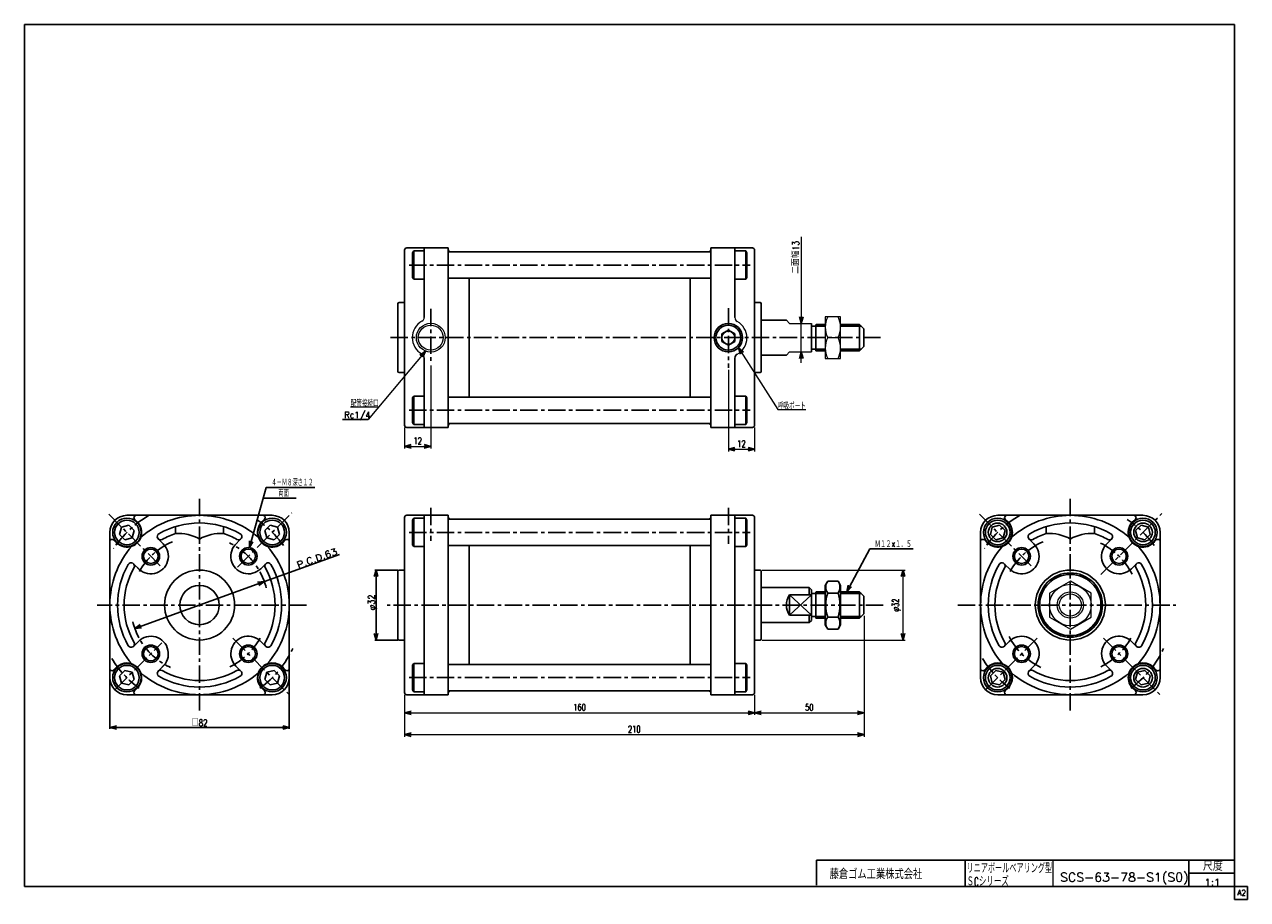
# Model space of a CAD drawing. Header units: millimetres. Extents: x -272 to 287, y -200 to 200.
import ezdxf
from ezdxf.enums import TextEntityAlignment as Align

# ---------------------------------------------------------------- set-up
doc = ezdxf.new("R2010")
doc.units = ezdxf.units.MM
doc.header["$LTSCALE"] = 0.25
doc.linetypes.add('CENTER', pattern=[50.8, 31.75, -6.35, 6.35, -6.35])
doc.layers.add('Layer0016', color=7, linetype='Continuous')
doc.layers.add('ZUWAKU', color=7, linetype='Continuous')
doc.styles.add('FdaStyle0', font='txt.shx', dxfattribs={"width": 0.75, "bigfont": 'bigfont'})
doc.dimstyles.new('DaDimRotatedStyle', dxfattribs={"dimtxt": 3, "dimasz": 3.000002, "dimexe": 1, "dimexo": 1, "dimgap": 1, "dimtad": 3, "dimdsep": 46, "dimtxsty": 'FdaStyle0', "dimblk1": 'OPEN30', "dimblk2": 'OPEN30', "dimsah": 1, "dimcen": 0.09, "dimclrd": 4, "dimclre": 4, "dimclrt": 4, "dimadec": 0, "dimazin": 2, "dimtfac": 1, "dimtdec": 4, "dimtmove": 0, "dimatfit": 0, "dimfxl": 1, "dimarcsym": 0})

# ---------------------------------------------------------------- blocks, each defined once
blk = doc.blocks.new('_OPEN30')
at = {"color": 0, "linetype": 'ByBlock', "lineweight": -2}
for p, q in [((-1, 0.267949), (0, 0)), ((0, 0), (-1, -0.267949)), ((0, 0), (-1, 0))]:
    blk.add_line(p, q, dxfattribs=at)
blk = doc.blocks.new('DC_GROUP_Φ63_1')
at = {"color": 4, "linetype": 'Continuous', "lineweight": 25}
for p, q in [((-159.66, -28.83), (-162.11, -31.28)), ((-162.11, -31.28), (-161.21, -34.63)), ((-156.32, -29.73), (-159.66, -28.83)), ((-157.87, -35.52), (-155.42, -33.07)), ((-155.42, -33.07), (-156.32, -29.73)), ((-161.21, -34.63), (-157.87, -35.52))]:
    blk.add_line(p, q, dxfattribs=at)
for radius in [6.5, 5.63]:
    blk.add_circle((-158.77, -32.18), radius, dxfattribs=at)
blk = doc.blocks.new('DC_GROUP_Φ63_2')
at = {"color": 4, "linetype": 'Continuous', "lineweight": 25}
for p, q in [((-227.61, -29.73), (-228.51, -33.07)), ((-228.51, -33.07), (-226.06, -35.52)), ((-224.27, -28.83), (-227.61, -29.73)), ((-221.82, -31.28), (-224.27, -28.83)), ((-222.72, -34.63), (-221.82, -31.28)), ((-226.06, -35.52), (-222.72, -34.63))]:
    blk.add_line(p, q, dxfattribs=at)
for radius in [6.5, 5.63]:
    blk.add_circle((-225.17, -32.18), radius, dxfattribs=at)
blk = doc.blocks.new('DC_GROUP_Φ63_3')
at = {"color": 4, "linetype": 'Continuous', "lineweight": 25}
for p, q in [((-226.06, -95.23), (-228.51, -97.68)), ((-228.51, -97.68), (-227.61, -101.03)), ((-222.72, -96.13), (-226.06, -95.23)), ((-224.27, -101.92), (-221.82, -99.47)), ((-221.82, -99.47), (-222.72, -96.13)), ((-227.61, -101.03), (-224.27, -101.92))]:
    blk.add_line(p, q, dxfattribs=at)
for radius in [6.5, 5.63]:
    blk.add_circle((-225.17, -98.58), radius, dxfattribs=at)
blk = doc.blocks.new('DC_GROUP_Φ63_4')
at = {"color": 4, "linetype": 'Continuous', "lineweight": 25}
for p, q in [((-161.21, -96.13), (-162.11, -99.47)), ((-162.11, -99.47), (-159.66, -101.92)), ((-157.87, -95.23), (-161.21, -96.13)), ((-155.42, -97.68), (-157.87, -95.23)), ((-156.32, -101.03), (-155.42, -97.68)), ((-159.66, -101.92), (-156.32, -101.03))]:
    blk.add_line(p, q, dxfattribs=at)
for radius in [6.5, 5.63]:
    blk.add_circle((-158.77, -98.58), radius, dxfattribs=at)
blk = doc.blocks.new('DC_GROUP_Φ63_5')
at = {"color": 4, "linetype": 'Continuous', "lineweight": 25}
for p, q in [((95.12, -54.41), (93.98, -56.38)), ((95.12, -54.41), (99.84, -54.41)), ((99.84, -54.41), (100.98, -56.38)), ((93.98, -74.38), (93.98, -56.38)), ((93.98, -74.38), (93.98, -56.38)), ((95.12, -59.89), (99.84, -59.89)), ((100.98, -74.38), (100.98, -56.38)), ((95.12, -70.86), (99.84, -70.86)), ((95.12, -76.35), (93.98, -74.38)), ((95.12, -76.35), (99.84, -76.35)), ((99.84, -76.35), (100.98, -74.38))]:
    blk.add_line(p, q, dxfattribs=at)
for centre, radius, start, end in [((99.12, -57.15), 4.86, 145.6111, 214.3889), ((95.84, -57.15), 4.86, 325.6111, 34.3889), ((112.42, -65.38), 18.15, 162.4111, 197.5889), ((82.54, -65.38), 18.15, 342.4111, 17.5889), ((99.12, -73.6), 4.86, 145.6111, 214.3889), ((95.84, -73.6), 4.86, 325.6111, 34.3889)]:
    blk.add_arc(centre, radius, start, end, dxfattribs=at)
blk = doc.blocks.new('DC_GROUP_Φ63_6')
at = {"color": 4, "linetype": 'Continuous', "lineweight": 25}
for p, q in [((171.91, -95.23), (169.46, -97.68)), ((169.46, -97.68), (170.36, -101.03)), ((175.26, -96.13), (171.91, -95.23)), ((173.71, -101.92), (176.15, -99.47)), ((176.15, -99.47), (175.26, -96.13)), ((170.36, -101.03), (173.71, -101.92))]:
    blk.add_line(p, q, dxfattribs=at)
for radius in [6.5, 5.63]:
    blk.add_circle((172.81, -98.58), radius, dxfattribs=at)
blk = doc.blocks.new('DC_GROUP_Φ63_7')
at = {"color": 4, "linetype": 'Continuous', "lineweight": 25}
for p, q in [((236.76, -96.13), (235.86, -99.47)), ((235.86, -99.47), (238.31, -101.92)), ((240.11, -95.23), (236.76, -96.13)), ((242.55, -97.68), (240.11, -95.23)), ((241.66, -101.03), (242.55, -97.68)), ((238.31, -101.92), (241.66, -101.03))]:
    blk.add_line(p, q, dxfattribs=at)
for radius in [6.5, 5.63]:
    blk.add_circle((239.21, -98.58), radius, dxfattribs=at)
blk = doc.blocks.new('DC_GROUP_Φ63_8')
at = {"color": 4, "linetype": 'Continuous', "lineweight": 25}
for p, q in [((238.31, -28.83), (235.86, -31.28)), ((235.86, -31.28), (236.76, -34.63)), ((241.66, -29.73), (238.31, -28.83)), ((240.11, -35.52), (242.55, -33.07)), ((242.55, -33.07), (241.66, -29.73)), ((236.76, -34.63), (240.11, -35.52))]:
    blk.add_line(p, q, dxfattribs=at)
for radius in [6.5, 5.63]:
    blk.add_circle((239.21, -32.18), radius, dxfattribs=at)
blk = doc.blocks.new('DC_GROUP_Φ63_9')
at = {"color": 4, "linetype": 'Continuous', "lineweight": 25}
for p, q in [((170.36, -29.73), (169.46, -33.07)), ((169.46, -33.07), (171.91, -35.52)), ((173.71, -28.83), (170.36, -29.73)), ((176.15, -31.28), (173.71, -28.83)), ((175.26, -34.63), (176.15, -31.28)), ((171.91, -35.52), (175.26, -34.63))]:
    blk.add_line(p, q, dxfattribs=at)
for radius in [6.5, 5.63]:
    blk.add_circle((172.81, -32.18), radius, dxfattribs=at)
blk = doc.blocks.new('*D10')
at = {"color": 4, "linetype": 'Continuous', "lineweight": 13}
for p, q in [((65.21, -49.38), (130.56, -49.38)), ((129.56, -81.38), (129.56, -49.38)), ((65.21, -81.38), (130.56, -81.38))]:
    blk.add_line(p, q, dxfattribs=at)
at = {"color": 4, "xscale": 3.000002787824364, "yscale": 2.999989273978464}
for p, rotation in [((129.56, -49.38), 90), ((129.56, -81.38), 270)]:
    blk.add_blockref('_OPEN30', p, dxfattribs=dict(at, rotation=rotation))
at = {"color": 4, "insert": (128.56, -65.38), "char_height": 3, "width": 12.75, "attachment_point": 8, "rotation": 90, "style": 'FdaStyle0'}
blk.add_mtext('\\T1.00;φ32', dxfattribs=at)
blk = doc.blocks.new('DC_GROUP_Φ63_10')
at = {"color": 4, "linetype": 'Continuous', "lineweight": 13}
for p, q in [((100.98, 66.34), (93.98, 66.34)), ((93.98, 66.34), (93.98, 47.34)), ((100.98, 47.34), (100.98, 66.34)), ((95.11, 56.84), (99.85, 56.84)), ((93.98, 47.34), (100.98, 47.34))]:
    blk.add_line(p, q, dxfattribs=at)
for centre, start, end in [((104.46, 61.59), 153.0711, 206.9289), ((90.5, 61.59), 333.0711, 26.9289), ((104.46, 52.09), 153.0711, 206.9289), ((90.5, 52.09), 333.0711, 26.9289)]:
    blk.add_arc(centre, 10.49, start, end, dxfattribs=at)
blk = doc.blocks.new('DC_GROUP_Φ63_11')
at = {"color": 4, "linetype": 'Continuous', "lineweight": 13}
for p, q in [((206.01, -54.41), (196.51, -59.89)), ((215.51, -59.89), (206.01, -54.41)), ((196.51, -59.89), (196.51, -70.86)), ((215.51, -70.86), (215.51, -59.89)), ((196.51, -70.86), (206.01, -76.35)), ((206.01, -76.35), (215.51, -70.86))]:
    blk.add_line(p, q, dxfattribs=at)
for radius in [9.5, 6, 5.05]:
    blk.add_circle((206.01, -65.38), radius, dxfattribs=at)
blk = doc.blocks.new('*D13')
at = {"color": 4, "linetype": 'Continuous', "lineweight": 13}
for p, q in [((-98.29, -106.38), (-98.29, -115.63)), ((61.71, -106.38), (61.71, -115.63)), ((-98.29, -114.63), (61.71, -114.63))]:
    blk.add_line(p, q, dxfattribs=at)
at = {"color": 4, "xscale": 3.000002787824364, "yscale": 2.999989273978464}
for p, rotation in [((-98.29, -114.63), 180), ((61.71, -114.63), 360)]:
    blk.add_blockref('_OPEN30', p, dxfattribs=dict(at, rotation=rotation))
at = {"color": 4, "insert": (-18.29, -113.63), "char_height": 3, "width": 12.75, "attachment_point": 8, "style": 'FdaStyle0'}
blk.add_mtext('\\T1.00;160', dxfattribs=at)
blk = doc.blocks.new('*D14')
at = {"color": 4, "linetype": 'Continuous', "lineweight": 13}
for p, q in [((111.71, -70.38), (111.71, -115.63)), ((61.71, -106.38), (61.71, -115.63)), ((61.71, -114.63), (111.71, -114.63))]:
    blk.add_line(p, q, dxfattribs=at)
at = {"color": 4, "xscale": 3.000002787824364, "yscale": 2.999989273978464}
for p, rotation in [((61.71, -114.63), 180), ((111.71, -114.63), 360)]:
    blk.add_blockref('_OPEN30', p, dxfattribs=dict(at, rotation=rotation))
at = {"color": 4, "insert": (86.71, -113.63), "char_height": 3, "width": 9.75, "attachment_point": 8, "style": 'FdaStyle0'}
blk.add_mtext('\\T1.00;50', dxfattribs=at)
blk = doc.blocks.new('*D15')
at = {"color": 4, "linetype": 'Continuous', "lineweight": 13}
for p, q in [((111.71, -70.38), (111.71, -125.63)), ((-98.29, -106.38), (-98.29, -125.63)), ((-98.29, -124.63), (111.71, -124.63))]:
    blk.add_line(p, q, dxfattribs=at)
at = {"color": 4, "xscale": 3.000002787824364, "yscale": 2.999989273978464}
for p, rotation in [((-98.29, -124.63), 180), ((111.71, -124.63), 360)]:
    blk.add_blockref('_OPEN30', p, dxfattribs=dict(at, rotation=rotation))
at = {"color": 4, "insert": (6.71, -123.63), "char_height": 3, "width": 12.75, "attachment_point": 8, "style": 'FdaStyle0'}
blk.add_mtext('\\T1.00;210', dxfattribs=at)
blk = doc.blocks.new('*D16')
at = {"color": 4, "linetype": 'Continuous', "lineweight": 13}
for p, q in [((-86.29, 44.13), (-86.29, 6.14)), ((-98.29, 15.84), (-98.29, 6.14)), ((-98.29, 7.14), (-86.29, 7.14))]:
    blk.add_line(p, q, dxfattribs=at)
at = {"color": 4, "xscale": 3.000002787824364, "yscale": 2.999989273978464}
for p, rotation in [((-98.29, 7.14), 180), ((-86.29, 7.14), 360)]:
    blk.add_blockref('_OPEN30', p, dxfattribs=dict(at, rotation=rotation))
at = {"color": 4, "insert": (-92.29, 8.14), "char_height": 3, "width": 9.75, "attachment_point": 8, "style": 'FdaStyle0'}
blk.add_mtext('\\T1.00;12', dxfattribs=at)
blk = doc.blocks.new('*D17')
at = {"color": 4, "linetype": 'Continuous', "lineweight": 13}
for p, q in [((49.71, 42.1), (49.71, 4.84)), ((61.71, 15.84), (61.71, 4.84)), ((49.71, 5.84), (61.71, 5.84))]:
    blk.add_line(p, q, dxfattribs=at)
at = {"color": 4, "xscale": 3.000002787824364, "yscale": 2.999989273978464}
for p, rotation in [((49.71, 5.84), 180), ((61.71, 5.84), 360)]:
    blk.add_blockref('_OPEN30', p, dxfattribs=dict(at, rotation=rotation))
at = {"color": 4, "insert": (55.71, 6.84), "char_height": 3, "width": 9.75, "attachment_point": 8, "style": 'FdaStyle0'}
blk.add_mtext('\\T1.00;12', dxfattribs=at)
blk = doc.blocks.new('DC_GROUP_Φ63_12')
at = {"color": 4, "linetype": 'Continuous', "lineweight": 13}
for p, q in [((54.31, 52.25), (72.31, 23.97)), ((72.31, 23.97), (85.11, 23.97))]:
    blk.add_line(p, q, dxfattribs=at)
at = {"color": 4, "xscale": 3.000002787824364, "yscale": 2.999989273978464, "rotation": 122.4803498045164}
blk.add_blockref('_OPEN30', (54.31, 52.25), dxfattribs=at)
at = {"color": 4, "style": 'FdaStyle0', "width": 0.680851}
blk.add_text('呼吸ポート', height=3, dxfattribs=at).set_placement((72.31, 23.97), (85.11, 23.97), align=Align.FIT)
blk = doc.blocks.new('DC_GROUP_Φ63_13')
at = {"color": 4, "linetype": 'Continuous', "lineweight": 13}
for p, q in [((-88.69, 50.69), (-114.9, 19.4)), ((-110.12, 25.11), (-122.92, 25.11))]:
    blk.add_line(p, q, dxfattribs=at)
at = {"color": 4, "xscale": 3.000002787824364, "yscale": 2.999989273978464, "rotation": 50.0463632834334}
blk.add_blockref('_OPEN30', (-88.69, 50.69), dxfattribs=at)
at = {"color": 4, "style": 'FdaStyle0', "width": 0.680851}
blk.add_text('配管接続口', height=3, dxfattribs=at).set_placement((-122.92, 25.11), (-110.12, 25.11), align=Align.FIT)

msp = doc.modelspace()

# ---------------------------------------------------------------- linework, layer by layer
at = {"color": 4, "linetype": 'Continuous', "lineweight": 13}
for p, q in [((83.025, 102.896), (83.025, 63.341)), ((77.706, 63.341), (76.209, 64.841)), ((77.706, 63.341), (87.706, 63.341)), ((83.025, 50.341), (83.025, 63.341)), ((93.98, 62.841), (93.98, 50.841)), ((76.209, 48.841), (77.706, 50.341)), ((77.706, 50.341), (87.706, 50.341)), ((83.025, 45.341), (83.025, 50.341))]:
    msp.add_line(p, q, dxfattribs=at)
at = {"color": 4, "linetype": 'Continuous', "lineweight": 25}
for p, q in [((-98.294, 96.841), (-98.294, 72.841)), ((-98.294, 96.841), (-98.294, 56.841)), ((-97.294, 97.841), (-78.294, 97.841)), ((-97.294, 97.841), (-78.294, 97.841)), ((-94.604, 95.675), (-94.104, 96.541)), ((-94.604, 84.407), (-94.604, 95.675)), ((-89.454, 96.541), (-94.104, 96.541)), ((-94.104, 83.541), (-94.104, 96.541)), ((-89.294, 66.074), (-89.294, 97.841)), ((-78.294, 97.841), (-78.294, 56.841)), ((-78.294, 96.091), (40.706, 96.091)), ((-77.294, 96.091), (-68.794, 96.091)), ((40.706, 96.091), (41.706, 96.091)), ((60.706, 97.841), (41.706, 97.841)), ((41.706, 97.841), (41.706, 56.841)), ((60.706, 97.841), (41.706, 97.841)), ((52.706, 65.98), (52.706, 97.841)), ((53.057, 96.541), (57.706, 96.541)), ((57.706, 83.541), (57.706, 96.541)), ((58.206, 95.675), (57.706, 96.541)), ((58.206, 84.407), (58.206, 95.675)), ((61.706, 96.841), (61.706, 56.841)), ((-94.104, 83.541), (-94.604, 84.407)), ((-78.294, 84.041), (41.706, 84.041)), ((-68.794, 84.041), (-68.794, 74.839)), ((32.206, 84.041), (32.206, 56.841)), ((57.706, 83.541), (58.206, 84.407)), ((-89.454, 83.541), (-94.104, 83.541)), ((-68.794, 56.841), (-68.794, 78.908)), ((53.057, 83.541), (57.706, 83.541)), ((-100.794, 72.841), (-98.294, 72.841)), ((-100.794, 72.841), (-98.294, 72.841)), ((64.206, 72.841), (61.706, 72.841)), ((-101.294, 72.341), (-101.294, 56.841)), ((-101.294, 72.341), (-101.294, 56.841)), ((64.706, 72.341), (64.706, 56.841)), ((64.706, 64.841), (76.209, 64.841)), ((87.706, 63.341), (87.706, 50.341)), ((87.706, 62.041), (89.706, 62.041)), ((89.706, 62.841), (89.706, 50.841)), ((89.706, 62.041), (93.98, 62.041)), ((89.793, 62.841), (93.98, 62.841)), ((100.98, 62.841), (109.706, 62.841)), ((100.98, 62.041), (110.506, 62.041)), ((111.706, 60.841), (109.706, 62.841)), ((109.706, 62.841), (109.706, 50.841)), ((-101.294, 41.341), (-101.294, 56.841)), ((-98.294, 16.841), (-98.294, 56.841)), ((-78.294, 15.841), (-78.294, 56.841)), ((-68.794, 56.841), (-68.794, 34.775)), ((32.206, 29.641), (32.206, 56.841)), ((41.706, 15.841), (41.706, 56.841)), ((61.706, 16.841), (61.706, 56.841)), ((64.706, 41.341), (64.706, 56.841)), ((111.706, 60.841), (111.706, 52.841)), ((87.706, 51.641), (89.706, 51.641)), ((89.635, 50.841), (93.98, 50.841)), ((89.706, 51.641), (93.98, 51.641)), ((100.98, 51.641), (110.506, 51.641)), ((100.98, 50.841), (109.706, 50.841)), ((111.706, 52.841), (109.706, 50.841)), ((-89.294, 47.608), (-89.294, 15.841)), ((52.706, 47.513), (52.706, 15.841)), ((64.706, 48.841), (76.209, 48.841)), ((-100.794, 40.841), (-98.294, 40.841)), ((64.206, 40.841), (61.706, 40.841)), ((-68.794, 29.641), (-68.794, 38.844)), ((-94.104, 30.141), (-94.604, 29.275)), ((-94.604, 29.275), (-94.604, 18.007)), ((-89.454, 30.141), (-94.104, 30.141)), ((-94.104, 30.141), (-94.104, 17.141)), ((-78.294, 29.641), (41.706, 29.641)), ((53.057, 30.141), (57.706, 30.141)), ((57.706, 30.141), (57.706, 17.141)), ((57.706, 30.141), (58.206, 29.275)), ((58.206, 29.275), (58.206, 18.007)), ((-126.592, 19.401), (-114.905, 19.401)), ((-94.604, 18.007), (-94.104, 17.141)), ((-89.454, 17.141), (-94.104, 17.141)), ((-78.294, 17.591), (40.706, 17.591)), ((-77.294, 17.591), (-68.794, 17.591)), ((40.706, 17.591), (41.706, 17.591)), ((53.057, 17.141), (57.706, 17.141)), ((58.206, 18.007), (57.706, 17.141)), ((-97.294, 15.841), (-78.294, 15.841)), ((60.706, 15.841), (41.706, 15.841)), ((-169.187, -39.134), (-161.558, -11.61)), ((-162.903, -16.461), (-147.854, -16.461)), ((-161.558, -11.61), (-139.358, -11.61)), ((-225.165, -24.376), (-191.965, -24.376)), ((-220.426, -27.369), (-221.712, -26.083)), ((-191.965, -24.376), (-158.765, -24.376)), ((-163.504, -27.369), (-162.218, -26.083)), ((-98.294, -25.376), (-98.294, -49.376)), ((-98.294, -25.376), (-98.294, -65.376)), ((-97.294, -24.376), (-78.294, -24.376)), ((-97.294, -24.376), (-78.294, -24.376)), ((-94.604, -26.542), (-94.104, -25.676)), ((-94.604, -37.81), (-94.604, -26.542)), ((-89.454, -25.676), (-94.104, -25.676)), ((-94.104, -38.676), (-94.104, -25.676)), ((-89.294, -65.376), (-89.294, -24.376)), ((-78.294, -24.376), (-78.294, -65.376)), ((-78.294, -26.126), (40.706, -26.126)), ((-77.294, -26.126), (-68.794, -26.126)), ((40.706, -26.126), (41.706, -26.126)), ((60.706, -24.376), (41.706, -24.376)), ((41.706, -24.376), (41.706, -65.376)), ((60.706, -24.376), (41.706, -24.376)), ((52.706, -65.376), (52.706, -24.376)), ((53.057, -25.676), (57.706, -25.676)), ((57.706, -38.676), (57.706, -25.676)), ((58.206, -26.542), (57.706, -25.676)), ((58.206, -37.81), (58.206, -26.542)), ((61.706, -25.376), (61.706, -65.376)), ((172.808, -24.376), (206.008, -24.376)), ((177.547, -27.369), (176.261, -26.083)), ((206.008, -24.376), (239.208, -24.376)), ((234.469, -27.369), (235.755, -26.083)), ((-232.965, -65.376), (-232.965, -32.176)), ((-202.965, -29.526), (-202.965, -32.677)), ((-180.965, -29.526), (-180.965, -32.677)), ((-150.965, -32.176), (-150.965, -65.376)), ((165.008, -65.376), (165.008, -32.176)), ((195.008, -29.526), (195.008, -32.677)), ((217.008, -29.526), (217.008, -32.677)), ((247.008, -32.176), (247.008, -65.376)), ((-229.972, -36.915), (-231.258, -35.629)), ((-208.582, -37.445), (-210.862, -35.166)), ((-176.079, -38.176), (-173.069, -35.166)), ((-153.958, -36.915), (-152.672, -35.629)), ((-94.104, -38.676), (-94.604, -37.81)), ((-89.454, -38.676), (-94.104, -38.676)), ((-78.294, -38.176), (41.706, -38.176)), ((-68.794, -38.176), (-68.794, -47.378)), ((32.206, -38.176), (32.206, -65.376)), ((53.057, -38.676), (57.706, -38.676)), ((57.706, -38.676), (58.206, -37.81)), ((168.001, -36.915), (166.716, -35.629)), ((189.391, -37.445), (187.112, -35.166)), ((221.895, -38.176), (224.905, -35.166)), ((244.015, -36.915), (245.301, -35.629)), ((-162.34, -54.673), (-127.967, -42.254)), ((-68.794, -65.376), (-68.794, -43.309)), ((103.812, -59.376), (114.304, -39.707)), ((114.304, -39.707), (134.104, -39.707)), ((-219.166, -49.489), (-222.176, -46.479)), ((-164.035, -48.759), (-161.755, -46.479)), ((-101.394, -49.376), (-111.894, -49.376)), ((-111.294, -49.376), (-111.294, -81.376)), ((-101.294, -49.876), (-101.294, -65.376)), ((-101.294, -49.876), (-101.294, -65.376)), ((-100.794, -49.376), (-98.294, -49.376)), ((-100.794, -49.376), (-98.294, -49.376)), ((64.206, -49.376), (61.706, -49.376)), ((64.706, -49.876), (64.706, -65.376)), ((178.808, -49.489), (175.798, -46.479)), ((233.939, -48.759), (236.219, -46.479)), ((-221.591, -76.079), (-162.34, -54.673)), ((64.706, -57.376), (86.706, -57.376)), ((77.706, -60.716), (77.706, -70.036)), ((77.706, -60.716), (87.706, -60.716)), ((77.706, -60.716), (87.706, -70.036)), ((87.706, -60.716), (77.706, -70.036)), ((86.706, -57.376), (87.706, -58.376)), ((86.706, -57.376), (86.706, -60.716)), ((87.706, -58.376), (87.706, -72.376)), ((87.706, -60.176), (89.706, -60.176)), ((89.706, -59.376), (89.706, -71.376)), ((89.706, -60.176), (93.98, -60.176)), ((89.793, -59.376), (93.98, -59.376)), ((100.98, -59.376), (109.706, -59.376)), ((100.98, -60.176), (110.506, -60.176)), ((111.706, -61.376), (109.706, -59.376)), ((109.706, -59.376), (109.706, -71.376)), ((111.706, -61.376), (111.706, -69.376)), ((-232.965, -98.576), (-232.965, -65.376)), ((-150.965, -65.376), (-150.965, -98.576)), ((-101.294, -80.876), (-101.294, -65.376)), ((-98.294, -105.376), (-98.294, -65.376)), ((-89.294, -65.376), (-89.294, -106.376)), ((-78.294, -106.376), (-78.294, -65.376)), ((-68.794, -65.376), (-68.794, -87.443)), ((32.206, -92.576), (32.206, -65.376)), ((41.706, -106.376), (41.706, -65.376)), ((52.706, -65.376), (52.706, -106.376)), ((61.706, -105.376), (61.706, -65.376)), ((64.706, -80.876), (64.706, -65.376)), ((165.008, -98.576), (165.008, -65.376)), ((247.008, -65.376), (247.008, -98.576)), ((77.706, -70.036), (87.706, -70.036)), ((86.706, -70.036), (86.706, -73.376)), ((86.706, -73.376), (87.706, -72.376)), ((87.706, -70.576), (89.706, -70.576)), ((89.635, -71.376), (93.98, -71.376)), ((89.706, -70.576), (93.98, -70.576)), ((100.98, -70.576), (110.506, -70.576)), ((100.98, -71.376), (109.706, -71.376)), ((111.706, -69.376), (109.706, -71.376)), ((64.706, -73.376), (86.706, -73.376)), ((-219.896, -81.993), (-222.176, -84.273)), ((-164.765, -81.263), (-161.755, -84.273)), ((-101.394, -81.376), (-111.894, -81.376)), ((-100.794, -81.376), (-98.294, -81.376)), ((-68.794, -92.576), (-68.794, -83.373)), ((64.206, -81.376), (61.706, -81.376)), ((178.078, -81.993), (175.798, -84.273)), ((233.209, -81.263), (236.219, -84.273)), ((-229.972, -93.837), (-231.258, -95.123)), ((-207.852, -92.576), (-210.862, -95.586)), ((-175.348, -93.307), (-173.069, -95.586)), ((-153.958, -93.837), (-152.672, -95.123)), ((-94.104, -92.076), (-94.604, -92.942)), ((-94.604, -92.942), (-94.604, -104.21)), ((-89.454, -92.076), (-94.104, -92.076)), ((-94.104, -92.076), (-94.104, -105.076)), ((-78.294, -92.576), (41.706, -92.576)), ((53.057, -92.076), (57.706, -92.076)), ((57.706, -92.076), (57.706, -105.076)), ((57.706, -92.076), (58.206, -92.942)), ((58.206, -92.942), (58.206, -104.21)), ((168.001, -93.837), (166.716, -95.123)), ((190.122, -92.576), (187.112, -95.586)), ((222.625, -93.307), (224.905, -95.586)), ((244.015, -93.837), (245.301, -95.123)), ((-232.965, -99.176), (-232.965, -121.955)), ((-150.965, -99.176), (-150.965, -121.955)), ((-220.426, -103.383), (-221.712, -104.669)), ((-163.504, -103.383), (-162.218, -104.669)), ((-94.604, -104.21), (-94.104, -105.076)), ((-89.454, -105.076), (-94.104, -105.076)), ((-78.294, -104.626), (40.706, -104.626)), ((-77.294, -104.626), (-68.794, -104.626)), ((40.706, -104.626), (41.706, -104.626)), ((53.057, -105.076), (57.706, -105.076)), ((58.206, -104.21), (57.706, -105.076)), ((177.547, -103.383), (176.261, -104.669)), ((234.469, -103.383), (235.755, -104.669)), ((-191.965, -106.376), (-225.165, -106.376)), ((-158.765, -106.376), (-191.965, -106.376)), ((-97.294, -106.376), (-78.294, -106.376)), ((60.706, -106.376), (41.706, -106.376)), ((206.008, -106.376), (172.808, -106.376)), ((239.208, -106.376), (206.008, -106.376)), ((-232.965, -121.355), (-150.965, -121.355))]:
    msp.add_line(p, q, dxfattribs=at)
at = {"color": 4, "linetype": 'CENTER', "lineweight": 25}
for p, q in [((-96.193, 90.041), (59.704, 90.041)), ((-86.294, 70.078), (-86.294, 45.13)), ((49.706, 70.39), (49.706, 43.103)), ((119.19, 56.841), (-106.225, 56.841)), ((-96.193, 23.641), (59.704, 23.641)), ((-191.965, -16.764), (-191.965, -113.585)), ((206.008, -16.764), (206.008, -113.585)), ((-86.294, -20.989), (-86.294, -36.069)), ((49.706, -20.989), (49.706, -37.449)), ((-233.496, -23.845), (-208.582, -48.759)), ((-174.606, -48.017), (-149.812, -23.222)), ((164.478, -23.845), (189.391, -48.759)), ((219.963, -51.421), (247.819, -23.565)), ((-96.193, -32.176), (59.704, -32.176)), ((-143.04, -65.376), (-238.803, -65.376)), ((120.538, -65.376), (-106.225, -65.376)), ((154.623, -65.376), (254.272, -65.376)), ((-230.681, -104.091), (-209.196, -82.606)), ((-176.809, -80.533), (-150.965, -106.376)), ((167.293, -104.091), (191.978, -79.406)), ((221.165, -80.533), (247.008, -106.376)), ((-96.193, -98.576), (59.704, -98.576))]:
    msp.add_line(p, q, dxfattribs=at)
at = {"color": 4, "linetype": 'Continuous', "lineweight": 13}
for radius in [6.597, 5.697]:
    msp.add_circle((-86.294, 56.841), radius, dxfattribs=at)
at = {"color": 4, "linetype": 'Continuous', "lineweight": 25}
for centre, radius in [((172.774, -32.142), 4.25), ((239.242, -32.142), 4.25), ((-214.239, -43.102), 4), ((-169.691, -43.102), 4), ((183.735, -43.102), 4), ((228.282, -43.102), 4), ((-214.239, -43.102), 3.3), ((-169.691, -43.102), 3.3), ((183.735, -43.102), 3.3), ((228.282, -43.102), 3.3), ((-191.965, -65.376), 16), ((206.008, -65.376), 16), ((206.008, -65.376), 14.7), ((206.008, -65.376), 14), ((-191.965, -65.376), 9), ((-214.239, -87.65), 4), ((-169.691, -87.65), 4), ((183.735, -87.65), 4), ((228.282, -87.65), 4), ((-214.239, -87.65), 3.3), ((-169.691, -87.65), 3.3), ((183.735, -87.65), 3.3), ((228.282, -87.65), 3.3), ((172.774, -98.61), 4.25), ((239.242, -98.61), 4.25)]:
    msp.add_circle(centre, radius, dxfattribs=at)
for centre, radius, start, end in [((-97.294, 96.841), 1, 90, 180), ((-97.294, 96.841), 1, 90, 180), ((-77.294, 97.091), 1, 180, 270), ((40.706, 97.091), 1, 270, 0), ((60.706, 96.841), 1, 0, 90), ((60.706, 96.841), 1, 0, 90), ((-100.794, 72.341), 0.5, 90, 180), ((-100.794, 72.341), 0.5, 90, 180), ((64.206, 72.341), 0.5, 0, 90), ((54.706, 47.513), 2, 118.43689, 180), ((-100.794, 41.341), 0.5, 180, 270), ((64.206, 41.341), 0.5, 270, 360), ((-97.294, 16.841), 1, 180, 270), ((-77.294, 16.591), 1, 90, 180), ((40.706, 16.591), 1, 0, 90), ((60.706, 16.841), 1, 270, 360), ((-225.165, -32.176), 7.8, 90, 180), ((-225.199, -32.142), 6.75, 220.87302, 45), ((-221.005, -25.376), 1, 90, 225), ((-191.965, -65.376), 41, 90, 130.96301), ((-191.965, -65.376), 37.5, 90, 119.69906), ((-191.965, -65.376), 41, 49.03699, 90), ((-191.965, -65.376), 37.5, 60.30094, 90), ((-158.731, -32.142), 6.75, 128.87884, 320.12946), ((-162.925, -25.376), 1, 315, 90), ((-158.765, -32.176), 7.8, 0, 90), ((-97.294, -25.376), 1, 90, 180), ((-97.294, -25.376), 1, 90, 180), ((-77.294, -25.126), 1, 180, 270), ((40.706, -25.126), 1, 270, 0), ((60.706, -25.376), 1, 0, 90), ((60.706, -25.376), 1, 0, 90), ((172.808, -32.176), 7.8, 90, 180), ((172.774, -32.142), 6.75, 220.87302, 45), ((176.969, -25.376), 1, 90, 225), ((206.008, -65.376), 41, 90, 130.96301), ((206.008, -65.376), 37.5, 90, 119.69906), ((206.008, -65.376), 41, 49.03699, 90), ((206.008, -65.376), 37.5, 60.30094, 90), ((239.242, -32.142), 6.75, 128.87884, 320.12946), ((235.048, -25.376), 1, 315, 90), ((239.208, -32.176), 7.8, 0, 90), ((-209.801, -34.105), 1.5, 119.69906, 299.69906), ((-191.965, -65.376), 34.5, 108.59282, 119.69906), ((-201.761, -52.64), 20, 60.42145, 93.45102), ((-182.169, -52.64), 20, 86.54898, 119.57855), ((-191.965, -65.376), 34.5, 60.30094, 71.40718), ((-174.129, -34.105), 1.5, 240.30094, 60.30094), ((188.172, -34.105), 1.5, 119.69906, 299.69906), ((206.008, -65.376), 34.5, 108.59282, 119.69906), ((196.212, -52.64), 20, 60.42145, 93.45102), ((215.805, -52.64), 20, 86.54898, 119.57855), ((206.008, -65.376), 34.5, 60.30094, 71.40718), ((223.844, -34.105), 1.5, 240.30094, 60.30094), ((-231.965, -36.336), 1, 45, 180), ((-191.965, -65.376), 41, 139.03699, 180), ((-214.239, -43.102), 8, 220.83676, 45), ((-169.691, -43.102), 8, 130.83676, 315), ((-191.965, -65.376), 41, 0, 40.96301), ((-151.965, -36.336), 1, 0, 135), ((166.008, -36.336), 1, 45, 180), ((206.008, -65.376), 41, 139.03699, 180), ((183.735, -43.102), 8, 220.83676, 45), ((228.282, -43.102), 8, 130.83676, 315), ((206.008, -65.376), 41, 0, 40.96301), ((246.008, -36.336), 1, 0, 135), ((-191.965, -65.376), 37.5, 150.30094, 180), ((-191.965, -65.376), 34.5, 150.30094, 180), ((-223.236, -47.54), 1.5, 330.30094, 150.30094), ((-160.694, -47.54), 1.5, 29.69906, 209.69906), ((-191.965, -65.376), 34.5, 0, 29.69906), ((-191.965, -65.376), 37.5, 0, 29.69906), ((-100.794, -49.876), 0.5, 90, 180), ((-100.794, -49.876), 0.5, 90, 180), ((64.206, -49.876), 0.5, 0, 90), ((206.008, -65.376), 37.5, 150.30094, 180), ((206.008, -65.376), 34.5, 150.30094, 180), ((174.737, -47.54), 1.5, 330.30094, 150.30094), ((237.279, -47.54), 1.5, 29.69906, 209.69906), ((206.008, -65.376), 34.5, 0, 29.69906), ((206.008, -65.376), 37.5, 0, 29.69906), ((84.209, -65.376), 8, 144.37343, 215.62657), ((-191.965, -65.376), 41, 180, 220.96301), ((-191.965, -65.376), 37.5, 180, 209.69906), ((-191.965, -65.376), 34.5, 180, 209.69906), ((-191.965, -65.376), 34.5, 330.30094, 360), ((-191.965, -65.376), 41, 319.03699, 360), ((-191.965, -65.376), 37.5, 330.30094, 360), ((206.008, -65.376), 41, 180, 220.96301), ((206.008, -65.376), 37.5, 180, 209.69906), ((206.008, -65.376), 34.5, 180, 209.69906), ((206.008, -65.376), 34.5, 330.30094, 360), ((206.008, -65.376), 41, 319.03699, 360), ((206.008, -65.376), 37.5, 330.30094, 360), ((-223.236, -83.212), 1.5, 209.69906, 29.69906), ((-214.239, -87.65), 8, 310.83676, 135), ((-169.691, -87.65), 8, 40.83676, 225), ((-160.694, -83.212), 1.5, 150.30094, 330.30094), ((-100.794, -80.876), 0.5, 180, 270), ((64.206, -80.876), 0.5, 270, 360), ((174.737, -83.212), 1.5, 209.69906, 29.69906), ((183.735, -87.65), 8, 310.83676, 135), ((228.282, -87.65), 8, 40.83676, 225), ((237.279, -83.212), 1.5, 150.30094, 330.30094), ((-231.965, -94.416), 1, 180, 315), ((-225.199, -98.61), 6.75, 315, 135), ((-158.731, -98.61), 6.75, 39.17733, 225), ((-151.965, -94.416), 1, 225, 360), ((166.008, -94.416), 1, 180, 315), ((172.774, -98.61), 6.75, 315, 135), ((239.242, -98.61), 6.75, 39.17733, 225), ((246.008, -94.416), 1, 225, 360), ((-225.165, -98.576), 7.8, 180, 270), ((-191.965, -65.376), 41, 229.03699, 270), ((-209.801, -96.647), 1.5, 60.30094, 240.30094), ((-191.965, -65.376), 37.5, 240.30094, 270), ((-191.965, -65.376), 34.5, 240.30094, 270), ((-191.965, -65.376), 34.5, 270, 299.69906), ((-191.965, -65.376), 41, 270, 310.96301), ((-191.965, -65.376), 37.5, 270, 299.69906), ((-174.129, -96.647), 1.5, 299.69906, 119.69906), ((-158.765, -98.576), 7.8, 270, 0), ((172.808, -98.576), 7.8, 180, 270), ((206.008, -65.376), 41, 229.03699, 270), ((188.172, -96.647), 1.5, 60.30094, 240.30094), ((206.008, -65.376), 37.5, 240.30094, 270), ((206.008, -65.376), 34.5, 240.30094, 270), ((206.008, -65.376), 34.5, 270, 299.69906), ((206.008, -65.376), 41, 270, 310.96301), ((206.008, -65.376), 37.5, 270, 299.69906), ((223.844, -96.647), 1.5, 299.69906, 119.69906), ((239.208, -98.576), 7.8, 270, 0), ((-221.005, -105.376), 1, 135, 270), ((-162.925, -105.376), 1, 270, 45), ((-97.294, -105.376), 1, 180, 270), ((-77.294, -105.626), 1, 90, 180), ((40.706, -105.626), 1, 0, 90), ((60.706, -105.376), 1, 270, 360), ((176.969, -105.376), 1, 135, 270), ((235.048, -105.376), 1, 270, 45)]:
    msp.add_arc(centre, radius, start, end, dxfattribs=at)
at = {"color": 4, "linetype": 'Continuous', "lineweight": 13}
for centre, radius, start, end in [((-86.294, 56.841), 8.5, 118.43689, 241.56311), ((-91.294, 66.074), 2, 298.43689, 0), ((54.706, 65.98), 2, 180, 241.56311), ((49.706, 56.746), 8.5, 298.43689, 61.56311), ((-91.294, 47.608), 2, 0, 61.56311)]:
    msp.add_arc(centre, radius, start, end, dxfattribs=at)
at = {"color": 4, "linetype": 'CENTER', "lineweight": 25}
for centre, radius, start, end in [((-191.965, -65.376), 47, 119.26824, 146.66404), ((-191.965, -65.376), 47, 35.34131, 56.33951), ((206.008, -65.376), 47, 119.26824, 146.66404), ((206.008, -65.376), 47, 35.34131, 56.33951), ((-191.965, -65.376), 31.5, 113.20207, 151.30134), ((-191.965, -65.376), 31.5, 14.4962, 64.38927), ((206.008, -65.376), 31.5, 113.20207, 151.30134), ((206.008, -65.376), 31.5, 26.4795, 64.38927), ((-191.965, -65.376), 31.5, 194.02396, 245.00774), ((-191.965, -65.376), 31.5, 296.1894, 331.29594), ((206.008, -65.376), 31.5, 207.26567, 245.00774), ((206.008, -65.376), 31.5, 296.1894, 331.29594), ((-191.965, -65.376), 47, 305.9795, 335.56365), ((206.008, -65.376), 47, 305.9795, 335.56365), ((-191.965, -65.376), 47, 211.2761, 234.0205), ((206.008, -65.376), 47, 211.2761, 234.0205)]:
    msp.add_arc(centre, radius, start, end, dxfattribs=at)
at = {"layer": 'Layer0016', "color": 4, "linetype": 'Continuous', "lineweight": 25}
for p, q in [((46.706, 58.573), (49.706, 60.305)), ((46.706, 55.109), (46.706, 58.573)), ((49.706, 60.305), (52.706, 58.573)), ((52.706, 58.573), (52.706, 55.109)), ((49.706, 53.377), (46.706, 55.109)), ((52.706, 55.109), (49.706, 53.377))]:
    msp.add_line(p, q, dxfattribs=at)
for radius in [6.5, 5.7, 3]:
    msp.add_circle((49.706, 56.841), radius, dxfattribs=at)
at = {"layer": 'ZUWAKU', "color": 5, "linetype": 'Continuous', "lineweight": 25}
for p, q in [((281, 200), (-272, 200)), ((-272, -194), (-272, 200)), ((281, -200), (281, 200)), ((287, -194), (-272, -194)), ((287, -200), (287, -194)), ((287, -200), (281, -200))]:
    msp.add_line(p, q, dxfattribs=at)
at = {"layer": 'ZUWAKU', "color": 4, "linetype": 'Continuous', "lineweight": 25}
for p, q in [((90, -182), (281, -182)), ((90, -193.465), (90, -182)), ((158, -182), (158, -194)), ((260.135, -194), (260.135, -182)), ((260.135, -188), (281, -188))]:
    msp.add_line(p, q, dxfattribs=at)
at = {"layer": 'ZUWAKU', "color": 4, "linetype": 'Continuous', "lineweight": 13}
msp.add_line((198, -182), (198, -194), dxfattribs=at)

# ---------------------------------------------------------------- block references
at = {"color": 4, "xscale": 3.000002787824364, "yscale": 2.999989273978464}
for p, rotation in [((83.025, 63.341), 270), ((83.025, 50.341), 90), ((-169.187, -39.134), 254.5095557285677), ((-111.294, -49.376), 90), ((-162.34, -54.673), 19.86416787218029), ((103.812, -59.376), 241.9225167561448), ((-221.591, -76.079), 199.8641678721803), ((-111.294, -81.376), 270), ((-232.965, -121.355), 180), ((-150.965, -121.355), 360)]:
    msp.add_blockref('_OPEN30', p, dxfattribs=dict(at, rotation=rotation))
at = {"linetype": 'Continuous'}
for name in ['DC_GROUP_Φ63_10', 'DC_GROUP_Φ63_13', 'DC_GROUP_Φ63_12', 'DC_GROUP_Φ63_2', 'DC_GROUP_Φ63_1', 'DC_GROUP_Φ63_9', 'DC_GROUP_Φ63_8', 'DC_GROUP_Φ63_5', 'DC_GROUP_Φ63_11', 'DC_GROUP_Φ63_3', 'DC_GROUP_Φ63_4', 'DC_GROUP_Φ63_6', 'DC_GROUP_Φ63_7']:
    msp.add_blockref(name, (0, 0), dxfattribs=at)

# ---------------------------------------------------------------- texts
at = {"color": 4, "style": 'FdaStyle0'}
for s, rotation, width, p, p2 in [('二面幅13', 90, 0.892857, (82.025, 86.045), (82.025, 101.045)), ('P.C.D.63', 19.86417, 0.8, (-146.817, -48.639), (-128.759, -42.115)), ('φ32', 90, 0.75, (-111.894, -67.776), (-111.894, -60.576))]:
    msp.add_text(s, height=3, rotation=rotation, dxfattribs=dict(at, width=width)).set_placement(p, p2, align=Align.FIT)
for s, height, width, p, p2 in [('Rc1/4', 3, 0.8, (-125.862, 20.001), (-113.862, 20.001)), ('４－Ｍ８深さ１２', 3, 0.666667, (-159.158, -11.01), (-139.958, -11.01)), ('両面', 3, 0.666667, (-155.949, -15.861), (-151.149, -15.861)), ('Ｍ１２×１．５', 3, 0.666667, (116.704, -39.107), (133.504, -39.107)), ('□82', 3, 0.75, (-195.565, -120.755), (-188.365, -120.755)), ('リニアボールベアリング型', 4, 0.619651, (158.585, -187.883), (197.685, -187.883)), ('ＳCシリーズ', 4, 0.643333, (158.585, -193.883), (177.885, -193.883)), ('SCS-63-78-S1(S0)', 4, 0.820979, (201.332, -191.795), (260.032, -191.795)), ('1:1', 3, 0.8, (267.325, -193.595), (274.525, -193.595))]:
    msp.add_text(s, height=height, dxfattribs=dict(at, width=width)).set_placement(p, p2, align=Align.FIT)
at = {"layer": 'ZUWAKU', "color": 4, "style": 'FdaStyle0'}
for s, height, width, p, p2 in [('尺度', 3.8, 0.749175, (266.615, -186.78), (275.695, -186.78)), ('藤倉ゴム工業株式会社', 4.5, 0.652778, (96.013, -190.657), (138.313, -190.657))]:
    msp.add_text(s, height=height, dxfattribs=dict(at, width=width)).set_placement(p, p2, align=Align.FIT)
at = {"layer": 'ZUWAKU', "color": 7, "style": 'FdaStyle0', "width": 0.8}
msp.add_text('A2', height=2.5, dxfattribs=at).set_placement((282.307, -198.125), (286.307, -198.125), align=Align.FIT)

# ---------------------------------------------------------------- dimensions: what is measured, and where the dimension line sits
at = {"linetype": 'Continuous', "lineweight": 13}
for base, p1, p2, picture, middle in [((-86.294, 7.141), (-98.294, 16.841), (-86.294, 45.13), '*D16', (-92.294, 7.141)), ((61.706, 5.841), (49.706, 43.103), (61.706, 16.841), '*D17', (55.706, 5.841)), ((111.706, -124.626), (-98.294, -105.376), (111.706, -69.376), '*D15', (6.706, -124.626)), ((111.706, -114.626), (61.706, -105.376), (111.706, -69.376), '*D14', (86.706, -114.626)), ((61.706, -114.626), (-98.294, -105.376), (61.706, -105.376), '*D13', (-18.294, -114.626))]:
    dim = msp.add_linear_dim(base=base, p1=p1, p2=p2, dimstyle='DaDimRotatedStyle', override={"dimtxt": 3, "dimasz": 3.000002, "dimexe": 1, "dimexo": 1, "dimgap": 1, "dimtad": 3, "dimtih": 0, "dimtoh": 0, "dimdec": 2, "dimzin": 8, "dimtxsty": 'FdaStyle0', "dimblk1": 'OPEN30', "dimblk2": 'OPEN30', "dimsah": 1, "dimclrd": 4, "dimclre": 4, "dimclrt": 4, "dimazin": 2, "dimtofl": 1, "dimatfit": 0, "dimtolj": 0, "dimtzin": 8}, dxfattribs=at)
    dim.commit()
    dim.dimension.update_dxf_attribs({"geometry": picture, "text_midpoint": middle})
dim = msp.add_linear_dim(base=(129.564, -49.376), p1=(64.206, -81.376), p2=(64.206, -49.376), angle=90, text='φ<>', dimstyle='DaDimRotatedStyle', override={"dimtxt": 3, "dimasz": 3.000002, "dimexe": 1, "dimexo": 1, "dimgap": 1, "dimtad": 3, "dimtih": 0, "dimtoh": 0, "dimdec": 2, "dimzin": 8, "dimtxsty": 'FdaStyle0', "dimblk1": 'OPEN30', "dimblk2": 'OPEN30', "dimsah": 1, "dimclrd": 4, "dimclre": 4, "dimclrt": 4, "dimazin": 2, "dimtofl": 1, "dimatfit": 0, "dimtolj": 0, "dimtzin": 8}, dxfattribs=at)
dim.commit()
dim.dimension.update_dxf_attribs({"geometry": '*D10', "text_midpoint": (129.564, -65.376)})

doc.saveas('drawing.dxf')
